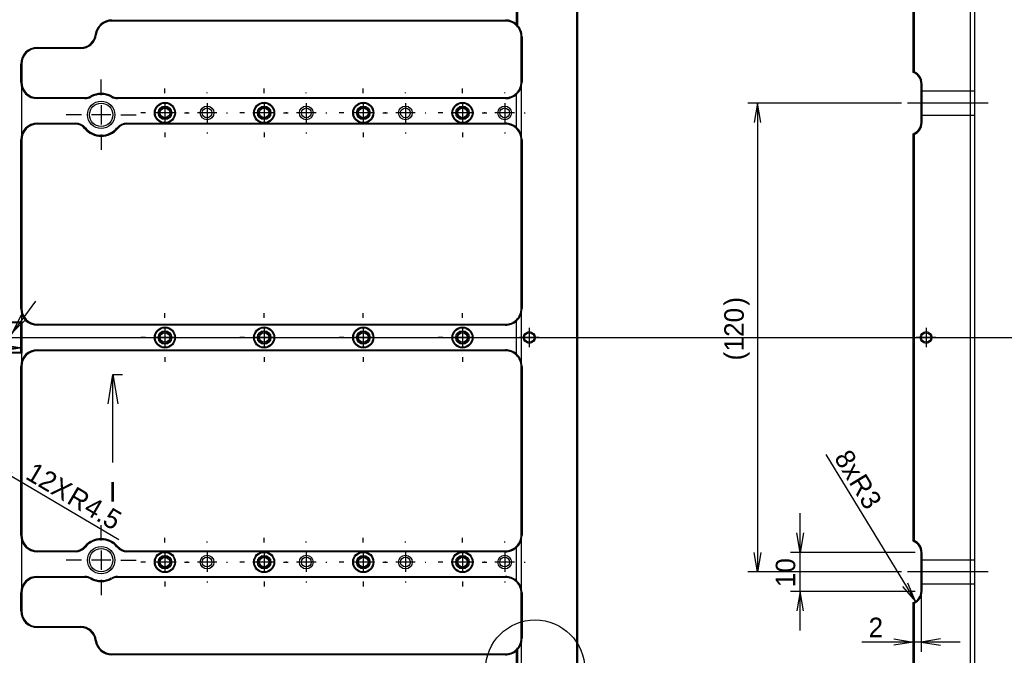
# Model space of a CAD drawing. Extents: x 0 to 826, y -21 to 621.
# Tile 17 of 29: x 420 to 546, y 226 to 307. Entities that reach past the tile are written whole.
import ezdxf
from ezdxf.enums import TextEntityAlignment as Align
from ezdxf.lldxf.tags import DXFTag

# ---------------------------------------------------------------- set-up
doc = ezdxf.new("R2010")
doc.units = 0
doc.layers.get('0').update_dxf_attribs({"linetype": 'CONTINUOUS'})
doc.layers.add('DEFAULT', color=7, linetype='CONTINUOUS')
doc.layers.add('MKA-275630B', color=7, linetype='CONTINUOUS')
doc.styles.add('SEACAD_ARIAL_TTF', font='txt')
doc.styles.add('SEACAD_SOLID_EDGE_ANSI1_SY', font='semeca1.ttf')
tags = doc.linetypes.add('CENTER2', pattern=[28.575, 19.05, -3.175, 3.175, -3.175]).pattern_tags.tags
tags[10:11] = [DXFTag(74, 4), DXFTag(75, 0), DXFTag(340, '0'), DXFTag(46, 0.0), DXFTag(50, 0.0), DXFTag(44, 0.0), DXFTag(45, 0.0)]
tags[8:9] = [DXFTag(74, 4), DXFTag(75, 0), DXFTag(340, '0'), DXFTag(46, 0.0), DXFTag(50, 0.0), DXFTag(44, 0.0), DXFTag(45, 0.0)]
tags[6:7] = [DXFTag(74, 4), DXFTag(75, 0), DXFTag(340, '0'), DXFTag(46, 0.0), DXFTag(50, 0.0), DXFTag(44, 0.0), DXFTag(45, 0.0)]
tags[4:5] = [DXFTag(74, 4), DXFTag(75, 0), DXFTag(340, '0'), DXFTag(46, 0.0), DXFTag(50, 0.0), DXFTag(44, 0.0), DXFTag(45, 0.0)]
tags = doc.linetypes.add('HIDDEN2', pattern=[4.7625, 3.175, -1.5875]).pattern_tags.tags
tags[6:7] = [DXFTag(74, 4), DXFTag(75, 0), DXFTag(340, '0'), DXFTag(46, 0.0), DXFTag(50, 0.0), DXFTag(44, 0.0), DXFTag(45, 0.0)]
tags[4:5] = [DXFTag(74, 4), DXFTag(75, 0), DXFTag(340, '0'), DXFTag(46, 0.0), DXFTag(50, 0.0), DXFTag(44, 0.0), DXFTag(45, 0.0)]
doc.dimstyles.new('JIS', dxfattribs={"dimtxt": 2.5, "dimasz": 2.5, "dimexe": 1.25, "dimexo": 0.75, "dimgap": 1.25, "dimtad": 1, "dimlfac": 0.5, "dimtxsty": 'SEACAD_ARIAL_TTF', "dimsah": 1, "dimcen": 1.25, "dimazin": 3, "dimtfac": 1, "dimtmove": 0, "dimatfit": 3, "dimtolj": 1})

# ---------------------------------------------------------------- blocks, each defined once
blk = doc.blocks.new('SEANNOT_GROUP')
at = {"layer": 'DEFAULT', "color": 7, "linetype": 'CENTER2'}
blk.add_line((25.19, 266.22), (624, 266.22), dxfattribs=at)
blk = doc.blocks.new('SEANNOT_GROUP137')
at = {"layer": 'DEFAULT', "color": 7, "linetype": 'CENTER2'}
for p, q in [((430.81, 240.22), (430.81, 242.22)), ((430.81, 238.97), (430.81, 236.47)), ((428.31, 237.72), (426.31, 237.72)), ((432.06, 237.72), (429.56, 237.72)), ((433.31, 237.72), (435.31, 237.72)), ((430.81, 235.22), (430.81, 233.22))]:
    blk.add_line(p, q, dxfattribs=at)
blk = doc.blocks.new('SEANNOT_GROUP138')
at = {"layer": 'DEFAULT', "color": 7, "linetype": 'CENTER2'}
for p, q in [((438.97, 239.97), (438.97, 240.57)), ((438.97, 238.72), (438.97, 236.22)), ((436.47, 237.47), (435.87, 237.47)), ((440.22, 237.47), (437.72, 237.47)), ((441.47, 237.47), (442.07, 237.47)), ((438.97, 234.97), (438.97, 234.37))]:
    blk.add_line(p, q, dxfattribs=at)
blk = doc.blocks.new('SEANNOT_GROUP139')
at = {"layer": 'DEFAULT', "color": 7, "linetype": 'CENTER2'}
for p, q in [((444.37, 239.97), (444.37, 240.09)), ((444.37, 238.72), (444.37, 236.22)), ((441.87, 237.47), (441.74, 237.47)), ((445.62, 237.47), (443.12, 237.47)), ((446.87, 237.47), (446.99, 237.47)), ((444.37, 234.97), (444.37, 234.84))]:
    blk.add_line(p, q, dxfattribs=at)
blk = doc.blocks.new('SEANNOT_GROUP140')
at = {"layer": 'DEFAULT', "color": 7, "linetype": 'CENTER2'}
for p, q in [((451.67, 239.97), (451.67, 240.57)), ((451.67, 238.72), (451.67, 236.22)), ((449.17, 237.47), (448.57, 237.47)), ((452.92, 237.47), (450.42, 237.47)), ((454.17, 237.47), (454.77, 237.47)), ((451.67, 234.97), (451.67, 234.37))]:
    blk.add_line(p, q, dxfattribs=at)
blk = doc.blocks.new('SEANNOT_GROUP141')
at = {"layer": 'DEFAULT', "color": 7, "linetype": 'CENTER2'}
for p, q in [((457.07, 239.97), (457.07, 240.09)), ((457.07, 238.72), (457.07, 236.22)), ((454.57, 237.47), (454.44, 237.47)), ((458.32, 237.47), (455.82, 237.47)), ((459.57, 237.47), (459.69, 237.47)), ((457.07, 234.97), (457.07, 234.84))]:
    blk.add_line(p, q, dxfattribs=at)
blk = doc.blocks.new('SEANNOT_GROUP142')
at = {"layer": 'DEFAULT', "color": 7, "linetype": 'CENTER2'}
for p, q in [((464.37, 239.97), (464.37, 240.57)), ((464.37, 238.72), (464.37, 236.22)), ((461.87, 237.47), (461.27, 237.47)), ((465.62, 237.47), (463.12, 237.47)), ((466.87, 237.47), (467.47, 237.47)), ((464.37, 234.97), (464.37, 234.37))]:
    blk.add_line(p, q, dxfattribs=at)
blk = doc.blocks.new('SEANNOT_GROUP143')
at = {"layer": 'DEFAULT', "color": 7, "linetype": 'CENTER2'}
for p, q in [((469.77, 239.97), (469.77, 240.09)), ((469.77, 238.72), (469.77, 236.22)), ((467.27, 237.47), (467.14, 237.47)), ((471.02, 237.47), (468.52, 237.47)), ((472.27, 237.47), (472.39, 237.47)), ((469.77, 234.97), (469.77, 234.84))]:
    blk.add_line(p, q, dxfattribs=at)
blk = doc.blocks.new('SEANNOT_GROUP144')
at = {"layer": 'DEFAULT', "color": 7, "linetype": 'CENTER2'}
for p, q in [((477.07, 239.97), (477.07, 240.57)), ((477.07, 238.72), (477.07, 236.22)), ((474.57, 237.47), (473.97, 237.47)), ((478.32, 237.47), (475.82, 237.47)), ((479.57, 237.47), (480.17, 237.47)), ((477.07, 234.97), (477.07, 234.37))]:
    blk.add_line(p, q, dxfattribs=at)
blk = doc.blocks.new('SEANNOT_GROUP145')
at = {"layer": 'DEFAULT', "color": 7, "linetype": 'CENTER2'}
for p, q in [((482.47, 239.97), (482.47, 240.09)), ((482.47, 238.72), (482.47, 236.22)), ((479.97, 237.47), (479.84, 237.47)), ((483.72, 237.47), (481.22, 237.47)), ((484.97, 237.47), (485.09, 237.47)), ((482.47, 234.97), (482.47, 234.84))]:
    blk.add_line(p, q, dxfattribs=at)
blk = doc.blocks.new('SEANNOT_GROUP150')
at = {"layer": 'DEFAULT', "color": 7, "linetype": 'CENTER2'}
for p, q in [((438.97, 268.72), (438.97, 269.32)), ((438.97, 267.47), (438.97, 264.97)), ((436.47, 266.22), (435.87, 266.22)), ((440.22, 266.22), (437.72, 266.22)), ((441.47, 266.22), (442.07, 266.22)), ((438.97, 263.72), (438.97, 263.12))]:
    blk.add_line(p, q, dxfattribs=at)
blk = doc.blocks.new('SEANNOT_GROUP151')
at = {"layer": 'DEFAULT', "color": 7, "linetype": 'CENTER2'}
for p, q in [((451.67, 268.72), (451.67, 269.32)), ((451.67, 267.47), (451.67, 264.97)), ((449.17, 266.22), (448.57, 266.22)), ((452.92, 266.22), (450.42, 266.22)), ((454.17, 266.22), (454.77, 266.22)), ((451.67, 263.72), (451.67, 263.12))]:
    blk.add_line(p, q, dxfattribs=at)
blk = doc.blocks.new('SEANNOT_GROUP152')
at = {"layer": 'DEFAULT', "color": 7, "linetype": 'CENTER2'}
for p, q in [((464.37, 268.72), (464.37, 269.32)), ((464.37, 267.47), (464.37, 264.97)), ((461.87, 266.22), (461.27, 266.22)), ((465.62, 266.22), (463.12, 266.22)), ((466.87, 266.22), (467.47, 266.22)), ((464.37, 263.72), (464.37, 263.12))]:
    blk.add_line(p, q, dxfattribs=at)
blk = doc.blocks.new('SEANNOT_GROUP153')
at = {"layer": 'DEFAULT', "color": 7, "linetype": 'CENTER2'}
for p, q in [((477.07, 268.72), (477.07, 269.32)), ((477.07, 267.47), (477.07, 264.97)), ((474.57, 266.22), (473.97, 266.22)), ((478.32, 266.22), (475.82, 266.22)), ((479.57, 266.22), (480.17, 266.22)), ((477.07, 263.72), (477.07, 263.12))]:
    blk.add_line(p, q, dxfattribs=at)
blk = doc.blocks.new('SEANNOT_GROUP154')
at = {"layer": 'DEFAULT', "color": 7, "linetype": 'CENTER2'}
for p, q in [((485.62, 267.47), (485.62, 264.97)), ((486.87, 266.22), (484.37, 266.22))]:
    blk.add_line(p, q, dxfattribs=at)
blk = doc.blocks.new('SEANNOT_GROUP155')
at = {"layer": 'DEFAULT', "color": 7, "linetype": 'CENTER2'}
for p, q in [((430.81, 297.22), (430.81, 299.22)), ((430.81, 295.97), (430.81, 293.47)), ((428.31, 294.72), (426.31, 294.72)), ((432.06, 294.72), (429.56, 294.72)), ((433.31, 294.72), (435.31, 294.72)), ((430.81, 292.22), (430.81, 290.22))]:
    blk.add_line(p, q, dxfattribs=at)
blk = doc.blocks.new('SEANNOT_GROUP156')
at = {"layer": 'DEFAULT', "color": 7, "linetype": 'CENTER2'}
for p, q in [((438.97, 297.47), (438.97, 298.07)), ((438.97, 296.22), (438.97, 293.72)), ((436.47, 294.97), (435.87, 294.97)), ((440.22, 294.97), (437.72, 294.97)), ((441.47, 294.97), (442.07, 294.97)), ((438.97, 292.47), (438.97, 291.87))]:
    blk.add_line(p, q, dxfattribs=at)
blk = doc.blocks.new('SEANNOT_GROUP157')
at = {"layer": 'DEFAULT', "color": 7, "linetype": 'CENTER2'}
for p, q in [((444.37, 297.47), (444.37, 297.59)), ((444.37, 296.22), (444.37, 293.72)), ((441.87, 294.97), (441.74, 294.97)), ((445.62, 294.97), (443.12, 294.97)), ((446.87, 294.97), (446.99, 294.97)), ((444.37, 292.47), (444.37, 292.34))]:
    blk.add_line(p, q, dxfattribs=at)
blk = doc.blocks.new('SEANNOT_GROUP158')
at = {"layer": 'DEFAULT', "color": 7, "linetype": 'CENTER2'}
for p, q in [((451.67, 297.47), (451.67, 298.07)), ((451.67, 296.22), (451.67, 293.72)), ((449.17, 294.97), (448.57, 294.97)), ((452.92, 294.97), (450.42, 294.97)), ((454.17, 294.97), (454.77, 294.97)), ((451.67, 292.47), (451.67, 291.87))]:
    blk.add_line(p, q, dxfattribs=at)
blk = doc.blocks.new('SEANNOT_GROUP159')
at = {"layer": 'DEFAULT', "color": 7, "linetype": 'CENTER2'}
for p, q in [((457.07, 297.47), (457.07, 297.59)), ((457.07, 296.22), (457.07, 293.72)), ((454.57, 294.97), (454.44, 294.97)), ((458.32, 294.97), (455.82, 294.97)), ((459.57, 294.97), (459.69, 294.97)), ((457.07, 292.47), (457.07, 292.34))]:
    blk.add_line(p, q, dxfattribs=at)
blk = doc.blocks.new('SEANNOT_GROUP160')
at = {"layer": 'DEFAULT', "color": 7, "linetype": 'CENTER2'}
for p, q in [((464.37, 297.47), (464.37, 298.07)), ((464.37, 296.22), (464.37, 293.72)), ((461.87, 294.97), (461.27, 294.97)), ((465.62, 294.97), (463.12, 294.97)), ((466.87, 294.97), (467.47, 294.97)), ((464.37, 292.47), (464.37, 291.87))]:
    blk.add_line(p, q, dxfattribs=at)
blk = doc.blocks.new('SEANNOT_GROUP161')
at = {"layer": 'DEFAULT', "color": 7, "linetype": 'CENTER2'}
for p, q in [((469.77, 297.47), (469.77, 297.59)), ((469.77, 296.22), (469.77, 293.72)), ((467.27, 294.97), (467.14, 294.97)), ((471.02, 294.97), (468.52, 294.97)), ((472.27, 294.97), (472.39, 294.97)), ((469.77, 292.47), (469.77, 292.34))]:
    blk.add_line(p, q, dxfattribs=at)
blk = doc.blocks.new('SEANNOT_GROUP162')
at = {"layer": 'DEFAULT', "color": 7, "linetype": 'CENTER2'}
for p, q in [((477.07, 297.47), (477.07, 298.07)), ((477.07, 296.22), (477.07, 293.72)), ((474.57, 294.97), (473.97, 294.97)), ((478.32, 294.97), (475.82, 294.97)), ((479.57, 294.97), (480.17, 294.97)), ((477.07, 292.47), (477.07, 291.87))]:
    blk.add_line(p, q, dxfattribs=at)
blk = doc.blocks.new('SEANNOT_GROUP163')
at = {"layer": 'DEFAULT', "color": 7, "linetype": 'CENTER2'}
for p, q in [((482.47, 297.47), (482.47, 297.59)), ((482.47, 296.22), (482.47, 293.72)), ((479.97, 294.97), (479.84, 294.97)), ((483.72, 294.97), (481.22, 294.97)), ((484.97, 294.97), (485.09, 294.97)), ((482.47, 292.47), (482.47, 292.34))]:
    blk.add_line(p, q, dxfattribs=at)
blk = doc.blocks.new('SEANNOT_GROUP174')
at = {"layer": 'DEFAULT', "color": 7, "linetype": 'CENTER2'}
for p, q in [((536.42, 267.47), (536.42, 264.97)), ((537.67, 266.22), (535.17, 266.22))]:
    blk.add_line(p, q, dxfattribs=at)
blk = doc.blocks.new('SEANNOT_GROUP192')
at = {"layer": 'DEFAULT', "color": 7, "linetype": 'CENTER2'}
blk.add_line((544.36, 296.22), (534.02, 296.22), dxfattribs=at)
blk = doc.blocks.new('SEANNOT_GROUP193')
at = {"layer": 'DEFAULT', "color": 7, "linetype": 'CENTER2'}
blk.add_line((544.36, 236.22), (534.02, 236.22), dxfattribs=at)
blk = doc.blocks.new('SE')
at = {"layer": 'MKA-275630B', "color": 7, "linetype": 'CONTINUOUS'}
for p, q in [((542.11, 149.82), (542.11, 382.62)), ((542.61, 382.62), (542.61, 149.82)), ((483.97, 306.15), (483.97, 370.13)), ((484.09, 370.13), (484.09, 306.2)), ((491.69, 164.31), (491.69, 368.13)), ((491.81, 368.13), (491.81, 164.31)), ((534.77, 300.13), (534.77, 368.13)), ((534.89, 368.13), (534.89, 300.22)), ((432.17, 306.84), (482.57, 306.84)), ((482.57, 306.72), (432.17, 306.72)), ((483.97, 306.15), (484.09, 306.2)), ((484.57, 298.92), (484.57, 304.72)), ((484.69, 304.72), (484.69, 298.92)), ((422.64, 303.34), (428.2, 303.34)), ((428.2, 303.22), (422.64, 303.22)), ((420.51, 298.92), (420.51, 301.22)), ((420.64, 301.22), (420.64, 298.92)), ((534.89, 300.22), (534.77, 300.13)), ((535.77, 293.72), (535.77, 298.72)), ((535.89, 298.72), (535.89, 293.72)), ((422.64, 296.92), (428.72, 296.92)), ((428.72, 296.79), (422.64, 296.79)), ((432.91, 296.92), (482.57, 296.92)), ((482.57, 296.79), (432.91, 296.79)), ((483.97, 297.32), (483.97, 297.49)), ((483.97, 293.12), (483.97, 297.32)), ((422.64, 293.64), (427.53, 293.64)), ((427.53, 293.52), (422.64, 293.52)), ((434.1, 293.64), (438.71, 293.64)), ((482.57, 293.52), (434.1, 293.52)), ((439.23, 293.64), (451.41, 293.64)), ((451.93, 293.64), (464.11, 293.64)), ((464.63, 293.64), (476.81, 293.64)), ((477.33, 293.64), (482.57, 293.64)), ((483.97, 292.95), (483.97, 293.12)), ((420.51, 269.92), (420.51, 291.52)), ((420.64, 291.52), (420.64, 269.92)), ((484.57, 269.92), (484.57, 291.52)), ((484.69, 291.52), (484.69, 269.92)), ((534.77, 240.13), (534.77, 292.3)), ((534.89, 292.22), (534.77, 292.3)), ((534.89, 292.22), (534.89, 240.22)), ((408.29, 268.22), (420.64, 268.22)), ((420.51, 268.09), (408.29, 268.09)), ((420.51, 268.09), (420.64, 268.22)), ((420.51, 264.34), (420.51, 268.09)), ((420.64, 268.22), (420.64, 264.22)), ((422.64, 267.92), (482.57, 267.92)), ((482.57, 267.79), (422.64, 267.79)), ((483.97, 268.32), (483.97, 268.49)), ((483.97, 264.12), (483.97, 268.32)), ((408.29, 264.34), (420.51, 264.34)), ((420.64, 264.22), (408.29, 264.22)), ((420.51, 264.34), (420.64, 264.22)), ((422.64, 264.64), (482.57, 264.64)), ((482.57, 264.52), (422.64, 264.52)), ((483.97, 263.95), (483.97, 264.12)), ((420.51, 240.92), (420.51, 262.52)), ((420.64, 262.52), (420.64, 240.92)), ((484.57, 240.92), (484.57, 262.52)), ((484.69, 262.52), (484.69, 240.92)), ((534.89, 240.22), (534.77, 240.13)), ((422.64, 238.92), (427.53, 238.92)), ((427.53, 238.79), (422.64, 238.79)), ((434.1, 238.92), (482.57, 238.92)), ((438.71, 238.79), (434.1, 238.79)), ((451.41, 238.79), (439.23, 238.79)), ((464.11, 238.79), (451.93, 238.79)), ((476.81, 238.79), (464.63, 238.79)), ((482.57, 238.79), (477.33, 238.79)), ((483.97, 239.32), (483.97, 239.49)), ((483.97, 235.12), (483.97, 239.32)), ((535.77, 233.72), (535.77, 238.72)), ((535.89, 238.72), (535.89, 233.72)), ((422.64, 235.64), (428.72, 235.64)), ((428.72, 235.52), (422.64, 235.52)), ((432.91, 235.64), (482.57, 235.64)), ((482.57, 235.52), (432.91, 235.52)), ((483.97, 234.95), (483.97, 235.12)), ((420.51, 231.22), (420.51, 233.52)), ((420.64, 233.52), (420.64, 231.22)), ((484.57, 227.72), (484.57, 233.52)), ((484.69, 233.52), (484.69, 227.72)), ((534.77, 164.31), (534.77, 232.3)), ((534.77, 232.3), (534.89, 232.22)), ((534.89, 232.22), (534.89, 164.31)), ((422.64, 229.22), (428.2, 229.22)), ((428.2, 229.09), (422.64, 229.09)), ((432.17, 225.72), (482.57, 225.72)), ((483.97, 162.31), (483.97, 226.29)), ((484.09, 226.24), (483.97, 226.29)), ((484.09, 226.24), (484.09, 162.31)), ((482.57, 225.59), (432.17, 225.59))]:
    blk.add_line(p, q, dxfattribs=at)
at = {"layer": 'MKA-275630B', "color": 7, "linetype": 'HIDDEN2'}
for p, q in [((420.64, 291.52), (420.64, 298.92)), ((484.57, 298.92), (484.57, 291.52)), ((542.61, 297.74), (535.77, 297.74)), ((535.77, 294.69), (542.61, 294.69)), ((420.64, 268.22), (420.64, 269.92)), ((484.57, 269.92), (484.57, 262.52)), ((420.64, 262.52), (420.64, 264.22)), ((420.64, 233.52), (420.64, 240.92)), ((484.57, 240.92), (484.57, 233.52)), ((542.61, 237.74), (535.77, 237.74)), ((535.77, 234.69), (542.61, 234.69))]:
    blk.add_line(p, q, dxfattribs=at)
for centre, radius in [((430.81, 294.72), 1.75), ((444.37, 294.97), 0.875), ((444.37, 294.97), 0.625), ((457.07, 294.97), 0.875), ((457.07, 294.97), 0.625), ((469.77, 294.97), 0.875), ((469.77, 294.97), 0.625), ((482.47, 294.97), 0.875), ((482.47, 294.97), 0.625), ((430.81, 237.72), 1.75), ((444.37, 237.47), 0.875), ((457.07, 237.47), 0.875), ((469.77, 237.47), 0.875), ((482.47, 237.47), 0.875), ((444.37, 237.47), 0.625), ((457.07, 237.47), 0.625), ((469.77, 237.47), 0.625), ((482.47, 237.47), 0.625)]:
    blk.add_circle(centre, radius, dxfattribs=at)
at = {"layer": 'MKA-275630B', "color": 7, "linetype": 'CONTINUOUS'}
for centre, radius in [((438.97, 294.97), 1.35), ((451.67, 294.97), 1.35), ((464.37, 294.97), 1.35), ((477.07, 294.97), 1.35), ((430.81, 294.72), 1.5), ((438.97, 294.97), 1.25), ((438.97, 294.97), 0.865), ((438.97, 294.97), 0.75), ((438.97, 294.97), 0.615), ((451.67, 294.97), 1.25), ((451.67, 294.97), 0.865), ((451.67, 294.97), 0.75), ((451.67, 294.97), 0.615), ((464.37, 294.97), 1.25), ((464.37, 294.97), 0.865), ((464.37, 294.97), 0.75), ((464.37, 294.97), 0.615), ((477.07, 294.97), 1.25), ((477.07, 294.97), 0.865), ((477.07, 294.97), 0.75), ((477.07, 294.97), 0.615), ((438.97, 266.22), 1.35), ((438.97, 266.22), 1.25), ((451.67, 266.22), 1.35), ((451.67, 266.22), 1.25), ((464.37, 266.22), 1.35), ((464.37, 266.22), 1.25), ((477.07, 266.22), 1.35), ((477.07, 266.22), 1.25), ((438.97, 266.22), 0.865), ((438.97, 266.22), 0.75), ((438.97, 266.22), 0.615), ((451.67, 266.22), 0.865), ((451.67, 266.22), 0.75), ((451.67, 266.22), 0.615), ((464.37, 266.22), 0.865), ((464.37, 266.22), 0.75), ((464.37, 266.22), 0.615), ((477.07, 266.22), 0.865), ((477.07, 266.22), 0.75), ((477.07, 266.22), 0.615), ((485.62, 266.22), 0.75), ((485.62, 266.22), 0.615), ((536.42, 266.22), 0.75), ((536.42, 266.22), 0.615), ((430.81, 237.72), 1.5), ((438.97, 237.47), 1.35), ((438.97, 237.47), 1.25), ((438.97, 237.47), 0.865), ((451.67, 237.47), 1.35), ((451.67, 237.47), 1.25), ((451.67, 237.47), 0.865), ((464.37, 237.47), 1.35), ((464.37, 237.47), 1.25), ((464.37, 237.47), 0.865), ((477.07, 237.47), 1.35), ((477.07, 237.47), 1.25), ((477.07, 237.47), 0.865), ((438.97, 237.47), 0.75), ((438.97, 237.47), 0.615), ((451.67, 237.47), 0.75), ((451.67, 237.47), 0.615), ((464.37, 237.47), 0.75), ((464.37, 237.47), 0.615), ((477.07, 237.47), 0.75), ((477.07, 237.47), 0.615)]:
    blk.add_circle(centre, radius, dxfattribs=at)
for centre, radius, start, end in [((432.17, 304.72), 2.13, 90, 172.8192), ((432.17, 304.72), 2, 90, 172.8192), ((482.57, 304.72), 2.13, 48.7898, 90), ((482.57, 304.72), 2, 45.573, 90), ((482.57, 304.72), 2, 0, 45.573), ((482.57, 304.72), 2.12, 0, 44.1394), ((428.2, 305.22), 1.88, 270, 352.8192), ((428.2, 305.22), 2, 270, 352.8192), ((422.64, 301.22), 2.13, 90, 180), ((422.64, 301.22), 2, 90, 180), ((534.27, 298.72), 1.5, 0, 70.5288), ((534.27, 298.72), 1.62, 0, 67.3801), ((422.64, 298.92), 2.13, 180, 270), ((422.64, 298.92), 2, 180, 270), ((482.57, 298.92), 2.12, 311.2102, 0), ((482.57, 298.92), 2, 314.427, 0), ((428.72, 298.42), 1.5, 270, 299.4729), ((428.72, 298.42), 1.63, 270, 299.4729), ((430.81, 294.72), 2.75, 60.5271, 119.4729), ((430.81, 294.72), 2.62, 60.5271, 119.4729), ((432.91, 298.42), 1.63, 240.5271, 270), ((432.91, 298.42), 1.5, 240.5271, 270), ((482.57, 298.92), 2, 270, 314.427), ((482.57, 298.92), 2.13, 270, 311.2102), ((534.27, 293.72), 1.5, 289.4712, 0), ((534.27, 293.72), 1.63, 292.6199, 0), ((422.64, 291.52), 2.13, 90, 180), ((422.64, 291.52), 2, 90, 180), ((427.53, 292.02), 1.63, 39.4418, 90), ((427.53, 292.02), 1.5, 39.4418, 90), ((430.81, 294.72), 2.75, 219.4418, 320.5582), ((430.81, 294.72), 2.62, 219.4418, 320.5582), ((434.1, 292.02), 1.63, 90, 140.5582), ((434.1, 292.02), 1.5, 90, 140.5582), ((482.57, 291.52), 2.12, 48.7898, 90), ((482.57, 291.52), 2, 45.573, 90), ((482.57, 291.52), 2.12, 0, 48.7898), ((482.57, 291.52), 2, 0, 45.573), ((422.64, 269.92), 2.13, 180, 270), ((422.64, 269.92), 2, 180, 270), ((482.57, 269.92), 2.12, 311.2102, 0), ((482.57, 269.92), 2, 314.427, 0), ((482.57, 269.92), 2, 270, 314.427), ((482.57, 269.92), 2.13, 270, 311.2102), ((422.64, 262.52), 2.13, 90, 180), ((422.64, 262.52), 2, 90, 180), ((482.57, 262.52), 2.13, 48.7898, 90), ((482.57, 262.52), 2, 45.573, 90), ((482.57, 262.52), 2.12, 0, 48.7898), ((482.57, 262.52), 2, 0, 45.573), ((422.64, 240.92), 2.13, 180, 270), ((422.64, 240.92), 2, 180, 270), ((482.57, 240.92), 2.12, 311.2102, 0), ((482.57, 240.92), 2, 314.427, 0), ((430.81, 237.72), 2.75, 39.4418, 140.5582), ((430.81, 237.72), 2.62, 39.4418, 140.5582), ((534.27, 238.72), 1.5, 0, 70.5288), ((534.27, 238.72), 1.62, 0, 67.3801), ((427.53, 240.42), 1.5, 270, 320.5582), ((427.53, 240.42), 1.63, 270, 320.5582), ((434.1, 240.42), 1.63, 219.4418, 270), ((434.1, 240.42), 1.5, 219.4418, 270), ((482.57, 240.92), 2, 270, 314.427), ((482.57, 240.92), 2.13, 270, 311.2102), ((422.64, 233.52), 2.13, 90, 180), ((422.64, 233.52), 2, 90, 180), ((428.72, 234.02), 1.62, 60.5271, 90), ((428.72, 234.02), 1.5, 60.5271, 90), ((430.81, 237.72), 2.75, 240.5271, 299.4729), ((430.81, 237.72), 2.62, 240.5271, 299.4729), ((432.91, 234.02), 1.62, 90, 119.4729), ((432.91, 234.02), 1.5, 90, 119.4729), ((482.57, 233.52), 2.12, 48.7898, 90), ((482.57, 233.52), 2, 45.573, 90), ((482.57, 233.52), 2.12, 0, 48.7898), ((482.57, 233.52), 2, 0, 45.573), ((534.27, 233.72), 1.5, 289.4712, 0), ((534.27, 233.72), 1.62, 292.6199, 0), ((422.64, 231.22), 2.13, 180, 270), ((422.64, 231.22), 2, 180, 270), ((428.2, 227.22), 2, 7.1808, 90), ((428.2, 227.22), 1.87, 7.1808, 90), ((432.17, 227.72), 2.13, 187.1808, 270), ((432.17, 227.72), 2, 187.1808, 270), ((482.57, 227.72), 2, 314.427, 0), ((482.57, 227.72), 2.12, 315.8606, 0), ((482.57, 227.72), 2, 270, 314.427), ((482.57, 227.72), 2.13, 270, 311.2102)]:
    blk.add_arc(centre, radius, start, end, dxfattribs=at)
blk = doc.blocks.new('SE3')
at = {"layer": 'DEFAULT', "color": 7, "linetype": 'CENTER2', "const_width": 0.0002}
blk.add_lwpolyline([(129.38, 377.2), (290.22, 377.2), (290.22, 358.88), (318.05, 358.88), (318.05, 368.78), (356.85, 368.78), (356.85, 377.2), (397.06, 377.2), (397.06, 278.63), (425.5, 278.63), (425.5, 294.72), (434.86, 294.72), (434.86, 294.97), (498.91, 294.97), (498.91, 301.54), (550.13, 301.54)], dxfattribs=at)
blk = doc.blocks.new('SE9')
at = {"layer": 'DEFAULT', "color": 7, "linetype": 'CENTER2', "const_width": 0.0002}
blk.add_lwpolyline([(465.72, 392.2), (465.72, 335.77), (452.3, 335.77), (452.3, 303.38), (451.67, 303.38), (451.67, 261.11), (457.07, 261.11), (457.07, 231.45), (452.3, 231.45), (452.3, 131.03)], dxfattribs=at)
blk = doc.blocks.new('DMBLK276')
at = {"layer": 'DEFAULT', "color": 7, "linetype": 'CONTINUOUS'}
for p, q in [((446.64, 377.2), (620.89, 377.2)), ((619.64, 377.2), (619.64, 155.23)), ((483.47, 155.23), (620.89, 155.23))]:
    blk.add_line(p, q, dxfattribs=at)
for points in [[(619.23, 374.7), (619.64, 377.2), (620.06, 374.7)], [(619.23, 157.73), (619.64, 155.23), (620.06, 157.73)]]:
    blk.add_lwpolyline(points, dxfattribs=at)
for s, style, p in [('12.7)', 'SEACAD_ARIAL_TTF', (616.52, 269.6)), ('O', 'SEACAD_SOLID_EDGE_ANSI1_SY', (616.52, 266.75)), ('(', 'SEACAD_ARIAL_TTF', (616.52, 265.61)), ('443.94', 'SEACAD_ARIAL_TTF', (616.52, 254.85))]:
    blk.add_text(s, height=2.5, rotation=90, dxfattribs=dict(at, style=style)).set_placement(p, align=Align.TOP_LEFT)
blk = doc.blocks.new('DMBLK277')
at = {"layer": 'DEFAULT', "color": 7, "linetype": 'CONTINUOUS'}
for p, q in [((489.37, 368.78), (607.68, 368.78)), ((606.43, 163.66), (606.43, 368.78)), ((422.74, 163.66), (607.68, 163.66))]:
    blk.add_line(p, q, dxfattribs=at)
for points in [[(606.02, 366.28), (606.43, 368.78), (606.85, 366.28)], [(605.81, 256.79), (600.81, 256.79), (600.81, 270.05), (605.81, 270.05), (605.81, 256.79)], [(606.02, 166.16), (606.43, 163.66), (606.85, 166.16)]]:
    blk.add_lwpolyline(points, dxfattribs=at)
at = {"layer": 'DEFAULT', "color": 7, "linetype": 'CONTINUOUS', "style": 'SEACAD_ARIAL_TTF'}
for s, p in [(' (E)', (603.31, 270.05)), ('410.24', (602.06, 258.04))]:
    blk.add_text(s, height=2.5, rotation=90, dxfattribs=at).set_placement(p, align=Align.TOP_LEFT)
blk = doc.blocks.new('DMBLK278')
at = {"layer": 'DEFAULT', "color": 7, "linetype": 'CONTINUOUS'}
for p, q in [((422.74, 313.72), (570.48, 313.72)), ((569.23, 313.72), (569.23, 218.72)), ((489.37, 218.72), (570.48, 218.72))]:
    blk.add_line(p, q, dxfattribs=at)
for points in [[(568.82, 311.22), (569.23, 313.72), (569.65, 311.22)], [(568.61, 259.24), (563.61, 259.24), (563.61, 267.6), (568.61, 267.6), (568.61, 259.24)], [(568.82, 221.22), (569.23, 218.72), (569.65, 221.22)]]:
    blk.add_lwpolyline(points, dxfattribs=at)
at = {"layer": 'DEFAULT', "color": 7, "linetype": 'CONTINUOUS', "style": 'SEACAD_ARIAL_TTF'}
for s, p in [(' (E)', (566.11, 267.6)), ('190', (564.86, 260.49))]:
    blk.add_text(s, height=2.5, rotation=90, dxfattribs=at).set_placement(p, align=Align.TOP_LEFT)
blk = doc.blocks.new('DMBLK279')
at = {"layer": 'DEFAULT', "color": 7, "linetype": 'CONTINUOUS'}
for p, q in [((455.55, 344.96), (592.38, 344.96)), ((591.13, 344.96), (591.13, 187.48)), ((455.55, 187.48), (592.38, 187.48))]:
    blk.add_line(p, q, dxfattribs=at)
for points in [[(590.72, 342.46), (591.13, 344.96), (591.55, 342.46)], [(590.72, 189.98), (591.13, 187.48), (591.55, 189.98)]]:
    blk.add_lwpolyline(points, dxfattribs=at)
at = {"layer": 'DEFAULT', "color": 7, "linetype": 'CONTINUOUS', "style": 'SEACAD_ARIAL_TTF'}
for s, p in [('0.05(M3)', (588.01, 265.75)), ('±', (588.01, 263.85)), ('314.96', (588.01, 253.09))]:
    blk.add_text(s, height=2.5, rotation=90, dxfattribs=at).set_placement(p, align=Align.TOP_LEFT)
blk = doc.blocks.new('DMBLK280')
at = {"layer": 'DEFAULT', "color": 7, "linetype": 'CONTINUOUS'}
for p, q in [((345.06, 336.07), (585.08, 336.07)), ((583.83, 336.07), (583.83, 196.37)), ((345.06, 196.37), (585.08, 196.37))]:
    blk.add_line(p, q, dxfattribs=at)
for points in [[(583.42, 333.57), (583.83, 336.07), (584.25, 333.57)], [(583.42, 198.87), (583.83, 196.37), (584.25, 198.87)]]:
    blk.add_lwpolyline(points, dxfattribs=at)
at = {"layer": 'DEFAULT', "color": 7, "linetype": 'CONTINUOUS', "style": 'SEACAD_ARIAL_TTF'}
for s, p in [('±0.05', (580.71, 266.37)), ('279.4', (580.71, 257.32))]:
    blk.add_text(s, height=2.5, rotation=90, dxfattribs=at).set_placement(p, align=Align.TOP_LEFT)
blk = doc.blocks.new('DMBLK299')
at = {"layer": 'DEFAULT', "color": 7, "linetype": 'CONTINUOUS'}
for p, q in [((198.01, 167.41), (198.01, 486.44)), ((485.62, 372.53), (485.62, 486.44)), ((485.62, 485.19), (198.01, 485.19))]:
    blk.add_line(p, q, dxfattribs=at)
for points in [[(332.39, 485.81), (332.39, 490.81), (345.65, 490.81), (345.65, 485.81), (332.39, 485.81)], [(200.51, 484.77), (198.01, 485.19), (200.51, 485.6)], [(483.12, 484.77), (485.62, 485.19), (483.12, 485.6)]]:
    blk.add_lwpolyline(points, dxfattribs=at)
at = {"layer": 'DEFAULT', "color": 7, "linetype": 'CONTINUOUS', "style": 'SEACAD_ARIAL_TTF'}
for s, p in [('575.22', (333.64, 489.56)), (' (E)', (345.65, 488.31))]:
    blk.add_text(s, height=2.5, dxfattribs=at).set_placement(p, align=Align.TOP_LEFT)
blk = doc.blocks.new('DMBLK313')
at = {"layer": 'DEFAULT', "color": 7, "linetype": 'CONTINUOUS'}
for p, q in [((533.52, 370.13), (614.64, 370.13)), ((613.39, 370.13), (613.39, 162.31)), ((533.52, 162.31), (614.64, 162.31))]:
    blk.add_line(p, q, dxfattribs=at)
for points in [[(612.97, 367.63), (613.39, 370.13), (613.8, 367.63)], [(612.97, 164.81), (613.39, 162.31), (613.8, 164.81)]]:
    blk.add_lwpolyline(points, dxfattribs=at)
at = {"layer": 'DEFAULT', "color": 7, "linetype": 'CONTINUOUS', "style": 'SEACAD_ARIAL_TTF'}
for s, p in [('±0.05', (610.26, 267.35)), ('415.64', (610.26, 256.34))]:
    blk.add_text(s, height=2.5, rotation=90, dxfattribs=at).set_placement(p, align=Align.TOP_LEFT)
blk = doc.blocks.new('DMBLK316')
at = {"layer": 'DEFAULT', "color": 7, "linetype": 'CONTINUOUS'}
blk.add_line((262.99, 264.9), (420.64, 264.9), dxfattribs=at)
for points in [[(265.49, 265.31), (262.99, 264.9), (265.49, 264.48)], [(418.14, 265.31), (420.64, 264.9), (418.14, 264.48)]]:
    blk.add_lwpolyline(points, dxfattribs=at)
at = {"layer": 'DEFAULT', "color": 7, "linetype": 'CONTINUOUS', "style": 'SEACAD_ARIAL_TTF'}
blk.add_text('315.3', height=2.5, dxfattribs=at).set_placement((337.41, 268.02), align=Align.TOP_LEFT)
blk = doc.blocks.new('SE34')
at = {"color": 7, "linetype": 'CONTINUOUS', "style": 'SEACAD_ARIAL_TTF'}
blk.add_text('I', height=2.5, dxfattribs=at).set_placement((431.82, 247.72), align=Align.TOP_LEFT)
blk = doc.blocks.new('SE35')
at = {"color": 7, "linetype": 'CONTINUOUS', "style": 'SEACAD_ARIAL_TTF'}
blk.add_text('I', height=2.5, dxfattribs=at).set_placement((393.27, 247.72), align=Align.TOP_LEFT)
blk = doc.blocks.new('SE36')
at = {"color": 7, "linetype": 'CONTINUOUS'}
for points in [[(431.69, 257.72), (432.31, 261.47), (432.94, 257.72)], [(432.31, 250.22), (432.31, 261.47)]]:
    blk.add_lwpolyline(points, dxfattribs=at)
blk = doc.blocks.new('SE37')
at = {"color": 7, "linetype": 'CONTINUOUS'}
for points in [[(393.14, 257.72), (393.76, 261.47), (394.39, 257.72)], [(393.76, 250.22), (393.76, 261.47)]]:
    blk.add_lwpolyline(points, dxfattribs=at)
blk = doc.blocks.new('SE33')
at = {"layer": 'DEFAULT', "color": 7, "linetype": 'CENTER2'}
for p, q in [((393.76, 261.47), (392.51, 261.47)), ((432.31, 261.47), (433.56, 261.47))]:
    blk.add_line(p, q, dxfattribs=at)
at = {"layer": 'DEFAULT', "color": 7, "linetype": 'CENTER2', "const_width": 0.0002}
blk.add_lwpolyline([(432.31, 261.47), (411.66, 261.47), (393.76, 261.47)], dxfattribs=at)
at = {"layer": 'DEFAULT'}
for name in ['SE37', 'SE36', 'SE35', 'SE34']:
    blk.add_blockref(name, (0, 0), dxfattribs=at)
blk = doc.blocks.new('DMBLK328')
at = {"layer": 'DEFAULT', "color": 7, "linetype": 'CONTINUOUS'}
for p, q in [((422.39, 270.86), (418.55, 265.61)), ((418.55, 265.61), (401.77, 242.69))]:
    blk.add_line(p, q, dxfattribs=at)
for points in [[(420.57, 269.09), (419.43, 266.82), (421.25, 268.6)], [(416.73, 263.84), (418.55, 265.61), (417.41, 263.35)]]:
    blk.add_lwpolyline(points, dxfattribs=at)
at = {"layer": 'DEFAULT', "color": 7, "linetype": 'CONTINUOUS', "style": 'SEACAD_ARIAL_TTF'}
blk.add_text('4XM3', height=2.5, rotation=53.8063, dxfattribs=at).set_placement((399.76, 245.24), align=Align.TOP_LEFT)
blk = doc.blocks.new('DMBLK334')
at = {"layer": 'DEFAULT', "color": 7, "linetype": 'CONTINUOUS'}
blk.add_line((415.06, 250.97), (433.06, 240.36), dxfattribs=at)
blk.add_lwpolyline([(418.95, 248.2), (417, 249.83), (419.37, 248.92)], dxfattribs=at)
at = {"layer": 'DEFAULT', "color": 7, "linetype": 'CONTINUOUS', "style": 'SEACAD_ARIAL_TTF'}
for s, p in [('12X', (422.24, 250.37)), ('R', (427.53, 247.25)), ('4.5', (429.68, 245.98))]:
    blk.add_text(s, height=2.5, rotation=329.4753, dxfattribs=at).set_placement(p, align=Align.TOP_LEFT)
blk = doc.blocks.new('DMBLK336')
at = {"layer": 'DEFAULT', "color": 7, "linetype": 'CONTINUOUS'}
for p, q in [((533.27, 296.22), (513.59, 296.22)), ((514.84, 296.22), (514.84, 236.22)), ((533.27, 236.22), (513.59, 236.22))]:
    blk.add_line(p, q, dxfattribs=at)
for points in [[(515.26, 293.72), (514.84, 296.22), (514.43, 293.72)], [(515.26, 238.72), (514.84, 236.22), (514.43, 238.72)]]:
    blk.add_lwpolyline(points, dxfattribs=at)
at = {"layer": 'DEFAULT', "color": 7, "linetype": 'CONTINUOUS', "style": 'SEACAD_ARIAL_TTF'}
for s, p in [(')', (510.58, 270.29)), ('120', (510.58, 264.43)), ('(', (510.58, 263.28))]:
    blk.add_text(s, height=2.5, rotation=90, dxfattribs=at).set_placement(p, align=Align.TOP_LEFT)
blk = doc.blocks.new('DMBLK337')
at = {"layer": 'DEFAULT', "color": 7, "linetype": 'CONTINUOUS'}
for p, q in [((535.77, 234.01), (535.77, 225.98)), ((540.77, 227.23), (528.19, 227.23))]:
    blk.add_line(p, q, dxfattribs=at)
for points in [[(532.27, 227.65), (534.77, 227.23), (532.27, 226.82)], [(538.27, 227.65), (535.77, 227.23), (538.27, 226.82)]]:
    blk.add_lwpolyline(points, dxfattribs=at)
at = {"layer": 'DEFAULT', "color": 7, "linetype": 'CONTINUOUS', "style": 'SEACAD_ARIAL_TTF'}
blk.add_text('2', height=2.5, dxfattribs=at).set_placement((529.06, 230.36), align=Align.TOP_LEFT)
blk = doc.blocks.new('SE49')
at = {"color": 7, "linetype": 'CONTINUOUS', "style": 'SEACAD_ARIAL_TTF'}
blk.add_text('L', height=2.5, dxfattribs=at).set_placement((485.38, 213.63), align=Align.TOP_LEFT)
blk = doc.blocks.new('SE48')
at = {"layer": 'DEFAULT', "color": 7, "linetype": 'CENTER2'}
blk.add_circle((486.36, 223.72), 6.35, dxfattribs=at)
at = {"layer": 'DEFAULT'}
blk.add_blockref('SE49', (0, 0), dxfattribs=at)
blk = doc.blocks.new('DMBLK387')
at = {"layer": 'DEFAULT', "color": 7, "linetype": 'CONTINUOUS'}
for p, q in [((486.37, 317.22), (577.78, 317.22)), ((576.53, 215.22), (576.53, 317.22)), ((486.37, 215.22), (577.78, 215.22))]:
    blk.add_line(p, q, dxfattribs=at)
for points in [[(576.12, 314.72), (576.53, 317.22), (576.95, 314.72)], [(576.12, 217.72), (576.53, 215.22), (576.95, 217.72)]]:
    blk.add_lwpolyline(points, dxfattribs=at)
at = {"layer": 'DEFAULT', "color": 7, "linetype": 'CONTINUOUS', "style": 'SEACAD_ARIAL_TTF'}
for s, p in [('0.05', (573.41, 266.86)), ('±', (573.41, 264.96)), ('204', (573.41, 259.09))]:
    blk.add_text(s, height=2.5, rotation=90, dxfattribs=at).set_placement(p, align=Align.TOP_LEFT)
blk = doc.blocks.new('DMBLK388')
at = {"layer": 'DEFAULT', "color": 7, "linetype": 'CONTINUOUS'}
for p, q in [((486.37, 365.28), (599.63, 365.28)), ((598.38, 167.16), (598.38, 365.28)), ((486.37, 167.16), (599.63, 167.16))]:
    blk.add_line(p, q, dxfattribs=at)
for points in [[(597.96, 362.78), (598.38, 365.28), (598.79, 362.78)], [(597.96, 169.66), (598.38, 167.16), (598.79, 169.66)]]:
    blk.add_lwpolyline(points, dxfattribs=at)
at = {"layer": 'DEFAULT', "color": 7, "linetype": 'CONTINUOUS', "style": 'SEACAD_ARIAL_TTF'}
for s, p in [('0.05', (595.25, 269.31)), ('±', (595.25, 267.41)), ('396.24', (595.25, 256.65))]:
    blk.add_text(s, height=2.5, rotation=90, dxfattribs=at).set_placement(p, align=Align.TOP_LEFT)
blk = doc.blocks.new('DMBLK389')
at = {"layer": 'DEFAULT', "color": 7, "linetype": 'CONTINUOUS'}
for p, q in [((199.06, 261.77), (199.06, 57.53)), ((484.57, 261.77), (484.57, 57.53)), ((199.06, 58.78), (484.57, 58.78))]:
    blk.add_line(p, q, dxfattribs=at)
for points in [[(201.56, 59.2), (199.06, 58.78), (201.56, 58.36)], [(482.07, 59.2), (484.57, 58.78), (482.07, 58.36)]]:
    blk.add_lwpolyline(points, dxfattribs=at)
at = {"layer": 'DEFAULT', "color": 7, "linetype": 'CONTINUOUS', "style": 'SEACAD_ARIAL_TTF'}
blk.add_text('571.02', height=2.5, dxfattribs=at).set_placement((336.43, 61.91), align=Align.TOP_LEFT)
blk = doc.blocks.new('DMBLK409')
at = {"layer": 'DEFAULT', "color": 7, "linetype": 'CONTINUOUS'}
for p, q in [((520.29, 228.72), (520.29, 243.72)), ((535.02, 238.72), (519.04, 238.72)), ((535.02, 233.72), (519.04, 233.72))]:
    blk.add_line(p, q, dxfattribs=at)
for points in [[(520.71, 241.22), (520.29, 238.72), (519.87, 241.22)], [(520.71, 231.22), (520.29, 233.72), (519.87, 231.22)]]:
    blk.add_lwpolyline(points, dxfattribs=at)
at = {"layer": 'DEFAULT', "color": 7, "linetype": 'CONTINUOUS', "style": 'SEACAD_ARIAL_TTF'}
blk.add_text('10', height=2.5, rotation=90, dxfattribs=at).set_placement((517.17, 234.26), align=Align.TOP_LEFT)
blk = doc.blocks.new('DMBLK410')
at = {"layer": 'DEFAULT', "color": 7, "linetype": 'CONTINUOUS'}
blk.add_line((523.58, 251.24), (535.05, 232.44), dxfattribs=at)
blk.add_lwpolyline([(533.39, 234.36), (535.05, 232.44), (534.1, 234.79)], dxfattribs=at)
at = {"layer": 'DEFAULT', "color": 7, "linetype": 'CONTINUOUS', "style": 'SEACAD_ARIAL_TTF'}
for s, p in [('8x', (526.7, 252.12)), ('R', (528.6, 249.01)), ('3', (529.9, 246.88))]:
    blk.add_text(s, height=2.5, rotation=301.3983, dxfattribs=at).set_placement(p, align=Align.TOP_LEFT)

msp = doc.modelspace()

# ---------------------------------------------------------------- block references
at = {"layer": 'DEFAULT'}
for name in ['SE9', 'SE3', 'SE', 'SEANNOT_GROUP155', 'SEANNOT_GROUP156', 'SEANNOT_GROUP157', 'SEANNOT_GROUP158', 'SEANNOT_GROUP159', 'SEANNOT_GROUP160', 'SEANNOT_GROUP161', 'SEANNOT_GROUP162', 'SEANNOT_GROUP163', 'SEANNOT_GROUP192', 'SEANNOT_GROUP150', 'SEANNOT_GROUP151', 'SEANNOT_GROUP152', 'SEANNOT_GROUP153', 'SEANNOT_GROUP154', 'SEANNOT_GROUP174', 'SEANNOT_GROUP', 'SE33', 'SEANNOT_GROUP137', 'SEANNOT_GROUP138', 'SEANNOT_GROUP139', 'SEANNOT_GROUP140', 'SEANNOT_GROUP141', 'SEANNOT_GROUP142', 'SEANNOT_GROUP143', 'SEANNOT_GROUP144', 'SEANNOT_GROUP145', 'SEANNOT_GROUP193', 'SE48']:
    msp.add_blockref(name, (0, 0), dxfattribs=at)

# ---------------------------------------------------------------- dimensions: what is measured, and where the dimension line sits
at = {"layer": 'DEFAULT', "color": 7, "linetype": 'CONTINUOUS'}
for base, p1, p2, text, override, picture, middle in [((198.0099, 485.185), (485.6199, 368.7787), (198.0099, 163.6587), '\\A1;<> (E)', {"dimgap": -1.25, "dimlfac": 2}, 'DMBLK299', (341.8149, 485.185)), ((484.5699, 58.7806), (199.0599, 262.5187), (484.5699, 269.9187), '\\A1;<>', {"dimlfac": 2}, 'DMBLK389', (341.8149, 58.7806)), ((534.7699, 227.234), (535.7699, 233.7187), (534.7699, 232.3045), '\\A1;<>', {"dimlfac": 2}, 'DMBLK337', (531.8939, 227.234))]:
    dim = msp.add_linear_dim(base=base, p1=p1, p2=p2, text=text, dimstyle='JIS', override=override, dxfattribs=at)
    dim.commit()
    dim.dimension.update_dxf_attribs({"geometry": picture, "text_midpoint": middle, "dimtype": 160})
for base, p1, p2, angle, text, override, picture, middle, dimtype in [((619.6442, 155.2337), (439.3899, 377.2037), (476.2199, 155.2337), 90, '\\A1;<> (%%C12.7)', {"dimlfac": 2}, 'DMBLK276', (619.6442, 266.2187), 160), ((613.3859, 370.1287), (532.7699, 370.1287), (532.7699, 162.3087), 270, '\\A1;<>%%p0.05', {"dimlfac": 2}, 'DMBLK313', (613.3859, 266.2187), 161), ((606.4324, 368.7787), (418.9899, 163.6587), (485.6199, 368.7787), 90, '\\A1;<> (E)', {"dimgap": -1.25, "dimlfac": 2}, 'DMBLK277', (606.4324, 266.2187), 160), ((598.3756, 167.1587), (485.6199, 167.1587), (485.6199, 365.2787), 90, '\\A1;<> %%P0.05', {"dimlfac": 2}, 'DMBLK388', (598.3756, 266.2187), 161), ((591.1345, 344.9587), (452.3049, 344.9587), (452.3049, 187.4787), 270, '\\A1;<> %%P0.05(M3)', {"dimlfac": 2}, 'DMBLK279', (591.1345, 266.2187), 161), ((583.8333, 336.0687), (341.8149, 336.0687), (341.8149, 196.3687), 270, '\\A1;<>%%p0.05', {"dimlfac": 2}, 'DMBLK280', (583.8333, 266.2187), 161), ((576.532, 215.2187), (485.6199, 215.2187), (485.6199, 317.2187), 90, '\\A1;<> %%P0.05', {"dimlfac": 2}, 'DMBLK387', (576.532, 266.2187), 161), ((569.2324, 218.7187), (418.9899, 313.7187), (485.6199, 218.7187), 90, '\\A1;<> (E)', {"dimgap": -1.25, "dimlfac": 2}, 'DMBLK278', (569.2324, 266.2187), 160), ((514.8429, 296.2187), (534.0199, 296.2187), (534.0199, 236.2187), 270, '\\A1;(<>)', {"dimlfac": 2}, 'DMBLK336', (514.8429, 266.2187), 161), ((262.9899, 264.897), (262.9899, 268.2187), (420.6399, 268.2187), 0, '\\A1;<>', {"dimlfac": 2}, 'DMBLK316', (341.8149, 264.897), 161), ((520.2904, 233.7187), (535.7699, 233.7187), (535.7699, 238.7187), 90, '\\A1;<>', {"dimlfac": 2}, 'DMBLK409', (520.2904, 236.2187), 161)]:
    dim = msp.add_linear_dim(base=base, p1=p1, p2=p2, angle=angle, text=text, dimstyle='JIS', override=override, dxfattribs=at)
    dim.commit()
    dim.dimension.update_dxf_attribs({"geometry": picture, "text_midpoint": middle, "dimtype": dimtype})
dim = msp.add_diameter_dim_2p(p1=(419.4328, 266.824), p2=(418.5471, 265.6135), text='\\A1;4XM3 {}', dimstyle='JIS', override={"dimlfac": 2, "dimtmove": 1}, dxfattribs=at)
dim.commit()
dim.dimension.update_dxf_attribs({"geometry": 'DMBLK328', "text_midpoint": (408.131, 251.3785), "dimtype": 163})
for center, mpoint, text, picture, middle in [((534.2699, 233.7187), (535.0514, 232.4384), '\\A1;8x <>', 'DMBLK410', (528.7063, 242.834)), ((415.0649, 250.9687), (417.0031, 249.8259), '\\A1;12X <>', 'DMBLK334', (419.8968, 248.1198))]:
    dim = msp.add_radius_dim(center=center, mpoint=mpoint, text=text, dimstyle='JIS', override={"dimtad": 0, "dimtih": 1, "dimtoh": 1, "dimlfac": 2}, dxfattribs=at)
    dim.commit()
    dim.dimension.update_dxf_attribs({"geometry": picture, "text_midpoint": middle, "dimtype": 164})

doc.saveas('drawing.dxf')
